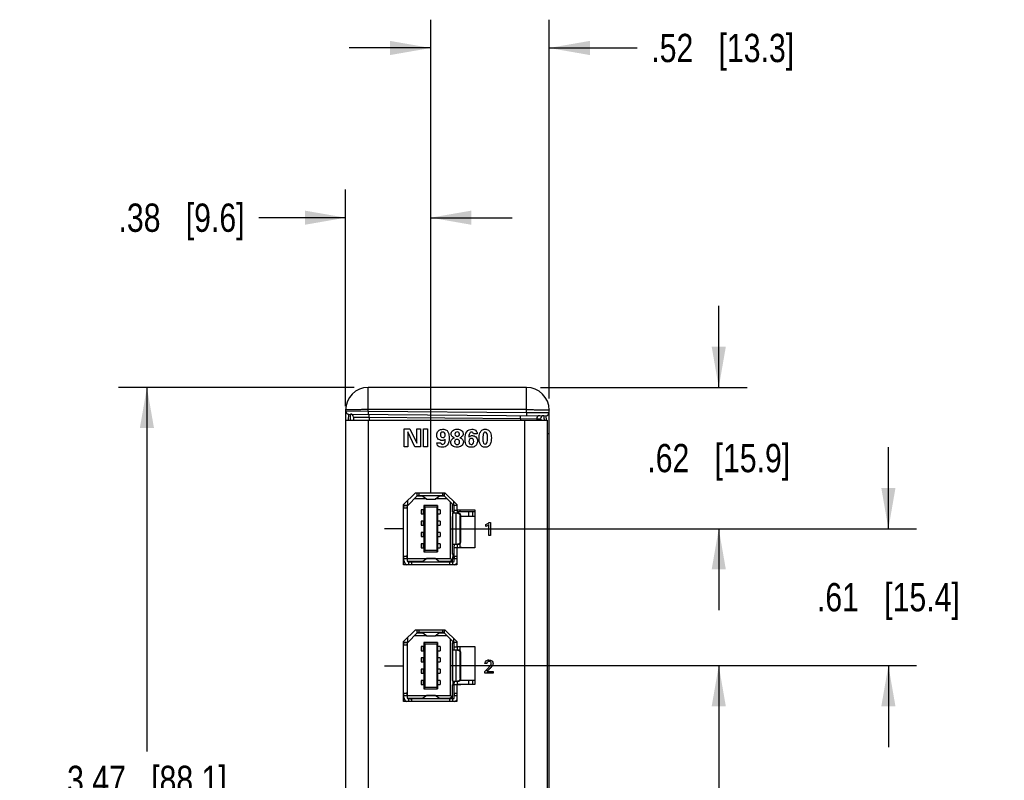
# Model space of a CAD drawing. Header units: inches. Extents: x 0 to 22, y 0 to 17.
# Tile 69 of 75: x 11.8 to 16.2, y 7.3 to 10.7. Entities that reach past the tile are written whole.
import ezdxf

# ---------------------------------------------------------------- set-up
doc = ezdxf.new("R2010")
doc.units = ezdxf.units.IN
doc.header["$LTSCALE"] = 1.21
doc.header["$MEASUREMENT"] = 0
doc.layers.get('0').update_dxf_attribs({"linetype": 'CONTINUOUS'})
doc.layers.add('02___PRT_ALL_AXES', color=7, linetype='CONTINUOUS')
doc.layers.add('DIMENSIONS', color=7, linetype='CONTINUOUS')
doc.styles.get("Standard").update_dxf_attribs({"font": 'txt', "width": 0.8})
doc.dimstyles.new('DIMSTYLE_1', dxfattribs={"dimtxt": 0.125, "dimasz": 0.18, "dimexe": 0.125, "dimexo": 0.0625, "dimgap": 0.0625, "dimtad": 0, "dimtih": 1, "dimtoh": 1, "dimzin": 4, "dimdsep": 46, "dimtxsty": 'STANDARD', "dimblk": '_FILLED', "dimblk1": '_FILLED', "dimblk2": '_FILLED', "dimcen": 0.09, "dimadec": 0, "dimazin": 0, "dimtp": 0.001, "dimtm": 0.001, "dimtfac": 1, "dimtofl": 0, "dimtmove": 0, "dimatfit": 3, "dimldrblk": '_FILLED', "dimfxl": 1, "dimtolj": 1, "dimtzin": 4, "dimarcsym": 0})

# ---------------------------------------------------------------- blocks, each defined once
blk = doc.blocks.new('_FILLED')
at = {"color": 0, "linetype": 'BYBLOCK'}
blk.add_solid([(0, 0), (-1, 0.174), (-1, -0.174)], dxfattribs=at)
blk = doc.blocks.new('*D7')
at = {"layer": 'DIMENSIONS', "color": 2, "linetype": 'CONTINUOUS'}
for p, q in [((13.3173, 9.0414), (12.2765, 9.0414)), ((12.4015, 9.0414), (12.4015, 7.4319)), ((12.4015, 5.5724), (12.4015, 7.1819)), ((13.3173, 5.5724), (12.2765, 5.5724))]:
    blk.add_line(p, q, dxfattribs=at)
at = {"layer": 'DIMENSIONS', "color": 2, "linetype": 'CONTINUOUS', "xscale": 0.18, "yscale": 0.18, "zscale": 0.18}
for p, rotation in [((12.4015, 9.0414), 90), ((12.4015, 5.5724), 270)]:
    blk.add_blockref('_FILLED', p, dxfattribs=dict(at, rotation=rotation))
at = {"layer": 'DIMENSIONS', "color": 2, "linetype": 'CONTINUOUS', "insert": (12.4015, 7.3694), "char_height": 0.125, "width": 1.125, "attachment_point": 2, "line_spacing_factor": 0.9}
blk.add_mtext('3.47{\\Ftxt.shx;\\W1.000000;\\H0.125000; }[88.1]', dxfattribs=at)
blk = doc.blocks.new('*D8')
at = {"layer": 'DIMENSIONS', "color": 2, "linetype": 'CONTINUOUS'}
for p, q in [((13.7451, 7.8119), (15.0548, 7.8119)), ((14.9298, 7.8119), (14.9298, 7.0371)), ((14.9298, 6.0124), (14.9298, 6.7871)), ((13.8495, 6.0124), (15.0548, 6.0124))]:
    blk.add_line(p, q, dxfattribs=at)
at = {"layer": 'DIMENSIONS', "color": 2, "linetype": 'CONTINUOUS', "xscale": 0.18, "yscale": 0.18, "zscale": 0.18}
for p, rotation in [((14.9298, 7.8119), 90), ((14.9298, 6.0124), 270)]:
    blk.add_blockref('_FILLED', p, dxfattribs=dict(at, rotation=rotation))
at = {"layer": 'DIMENSIONS', "color": 2, "linetype": 'CONTINUOUS', "insert": (14.9298, 6.9746), "char_height": 0.125, "width": 1.125, "attachment_point": 2, "line_spacing_factor": 0.9}
blk.add_mtext('1.80{\\Ftxt.shx;\\W1.000000;\\H0.125000; }[45.7]', dxfattribs=at)
blk = doc.blocks.new('*D9')
at = {"layer": 'DIMENSIONS', "color": 2, "linetype": 'CONTINUOUS'}
for p, q in [((15.6798, 8.4169), (15.6798, 8.7769)), ((13.7451, 8.4169), (15.8048, 8.4169)), ((13.7451, 7.8119), (15.8048, 7.8119)), ((15.6798, 7.8119), (15.6798, 7.4519))]:
    blk.add_line(p, q, dxfattribs=at)
at = {"layer": 'DIMENSIONS', "color": 2, "linetype": 'CONTINUOUS', "xscale": 0.18, "yscale": 0.18, "zscale": 0.18}
for p, rotation in [((15.6798, 8.4169), 270), ((15.6798, 7.8119), 90)]:
    blk.add_blockref('_FILLED', p, dxfattribs=dict(at, rotation=rotation))
at = {"layer": 'DIMENSIONS', "color": 2, "linetype": 'CONTINUOUS', "insert": (15.6798, 8.1769), "char_height": 0.125, "width": 1.025, "attachment_point": 2, "line_spacing_factor": 0.9}
blk.add_mtext('.61{\\Ftxt.shx;\\W1.000000;\\H0.125000; }[15.4]', dxfattribs=at)
blk = doc.blocks.new('*D10')
at = {"layer": 'DIMENSIONS', "color": 2, "linetype": 'CONTINUOUS'}
for p, q in [((14.9298, 9.0414), (14.9298, 9.4014)), ((14.1423, 9.0414), (15.0548, 9.0414)), ((13.7451, 8.4169), (15.0548, 8.4169)), ((14.9298, 8.4169), (14.9298, 8.0569))]:
    blk.add_line(p, q, dxfattribs=at)
at = {"layer": 'DIMENSIONS', "color": 2, "linetype": 'CONTINUOUS', "xscale": 0.18, "yscale": 0.18, "zscale": 0.18}
for p, rotation in [((14.9298, 9.0414), 270), ((14.9298, 8.4169), 90)]:
    blk.add_blockref('_FILLED', p, dxfattribs=dict(at, rotation=rotation))
at = {"layer": 'DIMENSIONS', "color": 2, "linetype": 'CONTINUOUS', "insert": (14.9298, 8.7916), "char_height": 0.125, "width": 1.025, "attachment_point": 2, "line_spacing_factor": 0.9}
blk.add_mtext('.62{\\Ftxt.shx;\\W1.000000;\\H0.125000; }[15.9]', dxfattribs=at)
blk = doc.blocks.new('*D11')
at = {"layer": 'DIMENSIONS', "color": 2, "linetype": 'CONTINUOUS'}
for p, q in [((13.2798, 8.9589), (13.2798, 9.9164)), ((13.6563, 8.574), (13.6563, 9.9164)), ((13.2798, 9.7914), (12.8958, 9.7914)), ((13.6563, 9.7914), (14.0163, 9.7914))]:
    blk.add_line(p, q, dxfattribs=at)
at = {"layer": 'DIMENSIONS', "color": 2, "linetype": 'CONTINUOUS', "xscale": 0.18, "yscale": 0.18, "zscale": 0.18}
blk.add_blockref('_FILLED', (13.2798, 9.7914), dxfattribs=at)
at = {"layer": 'DIMENSIONS', "color": 2, "linetype": 'CONTINUOUS', "xscale": 0.18, "yscale": 0.18, "zscale": 0.18, "rotation": 180}
blk.add_blockref('_FILLED', (13.6563, 9.7914), dxfattribs=at)
at = {"layer": 'DIMENSIONS', "color": 2, "linetype": 'CONTINUOUS', "insert": (12.8333, 9.8539), "char_height": 0.125, "width": 0.925, "attachment_point": 3, "line_spacing_factor": 0.9}
blk.add_mtext('.38{\\Ftxt.shx;\\W1.000000;\\H0.125000; }[9.6]', dxfattribs=at)
blk = doc.blocks.new('*D12')
at = {"layer": 'DIMENSIONS', "color": 2, "linetype": 'CONTINUOUS'}
for p, q in [((13.6563, 8.574), (13.6563, 10.6664)), ((14.1798, 8.9925), (14.1798, 10.6664)), ((13.6563, 10.5414), (13.2963, 10.5414)), ((14.1798, 10.5414), (14.5689, 10.5414))]:
    blk.add_line(p, q, dxfattribs=at)
at = {"layer": 'DIMENSIONS', "color": 2, "linetype": 'CONTINUOUS', "xscale": 0.18, "yscale": 0.18, "zscale": 0.18}
blk.add_blockref('_FILLED', (13.6563, 10.5414), dxfattribs=at)
at = {"layer": 'DIMENSIONS', "color": 2, "linetype": 'CONTINUOUS', "xscale": 0.18, "yscale": 0.18, "zscale": 0.18, "rotation": 180}
blk.add_blockref('_FILLED', (14.1798, 10.5414), dxfattribs=at)
at = {"layer": 'DIMENSIONS', "color": 2, "linetype": 'CONTINUOUS', "insert": (14.6314, 10.6039), "char_height": 0.125, "width": 1.025, "attachment_point": 1, "line_spacing_factor": 0.9}
blk.add_mtext('.52{\\Ftxt.shx;\\W1.000000;\\H0.125000; }[13.3]', dxfattribs=at)

msp = doc.modelspace()

# ---------------------------------------------------------------- linework, layer by layer
at = {"color": 7, "linetype": 'CONTINUOUS'}
for p, q in [((13.3798, 8.9371), (13.3798, 9.0414)), ((14.0798, 9.0414), (13.3798, 9.0414)), ((14.0798, 8.931), (14.0798, 9.0414)), ((13.2798, 8.9414), (13.2798, 8.8964)), ((13.2798, 8.9376), (13.3798, 8.9371)), ((13.3798, 8.9371), (13.3797, 8.923)), ((14.0798, 8.9431), (13.3798, 8.9431)), ((13.3798, 8.9371), (14.0798, 8.931)), ((14.0798, 8.931), (14.0797, 8.9169)), ((14.0798, 8.931), (14.1798, 8.93)), ((14.1798, 5.6724), (14.1798, 8.9414)), ((13.2933, 8.8964), (13.2935, 8.9238)), ((13.2935, 8.9238), (14.1659, 8.9162)), ((13.3013, 8.8964), (13.3012, 8.9237)), ((13.3148, 8.91), (13.3148, 8.8964)), ((13.3148, 8.91), (13.3836, 8.9092)), ((13.3836, 8.9092), (13.3835, 8.923)), ((13.3836, 8.9092), (13.3836, 8.8964)), ((13.3836, 8.9092), (14.0538, 8.9034)), ((14.0538, 8.9034), (14.0537, 8.9172)), ((14.0538, 8.9034), (14.0538, 8.8964)), ((14.0538, 8.9034), (14.125, 8.9026)), ((14.125, 8.9026), (14.125, 8.8964)), ((14.125, 8.9026), (14.142, 8.9025)), ((14.1659, 8.9162), (14.1661, 8.8964)), ((14.1798, 8.8362), (14.1713, 8.8362)), ((13.5539, 8.5409), (13.5539, 8.5212)), ((13.5952, 8.5606), (13.5559, 8.5212)), ((13.6361, 8.5489), (13.5836, 8.5489)), ((13.5952, 8.5757), (13.5952, 8.5606)), ((13.7173, 8.5627), (13.5952, 8.5627)), ((13.6196, 8.5607), (13.5952, 8.5607)), ((13.6031, 8.5757), (13.6031, 8.5665)), ((13.6371, 8.5482), (13.6169, 8.5627)), ((13.6373, 8.5482), (13.6371, 8.5482)), ((13.6371, 8.5482), (13.6754, 8.5482)), ((13.6373, 8.5482), (13.6752, 8.5482)), ((13.6752, 8.5482), (13.6754, 8.5482)), ((13.6754, 8.5482), (13.6956, 8.5627)), ((13.7289, 8.5489), (13.6764, 8.5489)), ((13.7173, 8.5607), (13.6929, 8.5607)), ((13.6988, 8.5607), (13.6988, 8.5627)), ((13.7094, 8.5665), (13.7094, 8.5757)), ((13.7173, 8.5606), (13.7173, 8.5757)), ((13.7567, 8.5212), (13.7173, 8.5606)), ((13.7429, 8.535), (13.7429, 8.2848)), ((13.7586, 8.5212), (13.7586, 8.536)), ((13.5481, 8.5074), (13.5365, 8.5074)), ((13.5381, 8.5074), (13.5381, 8.5251)), ((13.5381, 8.5212), (13.5559, 8.5212)), ((13.5381, 8.5192), (13.5519, 8.5192)), ((13.5519, 8.5212), (13.5519, 8.2749)), ((13.6145, 8.5007), (13.6145, 8.483)), ((13.6281, 8.5007), (13.6145, 8.5007)), ((13.6244, 8.483), (13.6244, 8.5007)), ((13.6259, 8.5194), (13.6259, 8.5007)), ((13.6259, 8.5194), (13.6299, 8.5115)), ((13.6866, 8.5194), (13.6259, 8.5194)), ((13.6281, 8.5007), (13.6281, 8.483)), ((13.6299, 8.5115), (13.6299, 8.3222)), ((13.6826, 8.5115), (13.6299, 8.5115)), ((13.6866, 8.5194), (13.6826, 8.5115)), ((13.6826, 8.5115), (13.6826, 8.3222)), ((13.6844, 8.483), (13.6844, 8.5007)), ((13.698, 8.5007), (13.6844, 8.5007)), ((13.6866, 8.5194), (13.6866, 8.5007)), ((13.6881, 8.483), (13.6881, 8.5007)), ((13.698, 8.5007), (13.698, 8.483)), ((13.7606, 8.4909), (13.7517, 8.4909)), ((13.7547, 8.4909), (13.7547, 8.4857)), ((13.7567, 8.5212), (13.7711, 8.5212)), ((13.7606, 8.4857), (13.7606, 8.5212)), ((13.7606, 8.4995), (13.7744, 8.4995)), ((13.7742, 8.4857), (13.7744, 8.4926)), ((13.7744, 8.4926), (13.7744, 8.5008)), ((13.8519, 8.4909), (13.7744, 8.4909)), ((13.7847, 8.5008), (13.7847, 8.4909)), ((13.6145, 8.483), (13.6281, 8.483)), ((13.6145, 8.4507), (13.6145, 8.433)), ((13.6281, 8.4507), (13.6145, 8.4507)), ((13.6244, 8.433), (13.6244, 8.4507)), ((13.6259, 8.483), (13.6259, 8.4507)), ((13.6281, 8.4507), (13.6281, 8.433)), ((13.6844, 8.483), (13.698, 8.483)), ((13.6844, 8.433), (13.6844, 8.4507)), ((13.698, 8.4507), (13.6844, 8.4507)), ((13.6866, 8.483), (13.6866, 8.4507)), ((13.6881, 8.433), (13.6881, 8.4507)), ((13.698, 8.4507), (13.698, 8.433)), ((13.7517, 8.4709), (13.7527, 8.4709)), ((13.7527, 8.4857), (13.7527, 8.348)), ((13.7779, 8.4857), (13.7527, 8.4857)), ((13.7677, 8.4857), (13.7677, 8.348)), ((13.786, 8.3598), (13.786, 8.4739)), ((13.7893, 8.4739), (13.786, 8.4739)), ((13.7893, 8.3598), (13.7893, 8.4739)), ((13.8519, 8.4709), (13.7893, 8.4709)), ((13.6145, 8.433), (13.6281, 8.433)), ((13.6259, 8.433), (13.6259, 8.4007)), ((13.6844, 8.433), (13.698, 8.433)), ((13.6866, 8.433), (13.6866, 8.4007)), ((13.6145, 8.4007), (13.6145, 8.383)), ((13.6281, 8.4007), (13.6145, 8.4007)), ((13.6145, 8.383), (13.6281, 8.383)), ((13.6244, 8.383), (13.6244, 8.4007)), ((13.6259, 8.383), (13.6259, 8.3507)), ((13.6281, 8.4007), (13.6281, 8.383)), ((13.6844, 8.383), (13.6844, 8.4007)), ((13.698, 8.4007), (13.6844, 8.4007)), ((13.6844, 8.383), (13.698, 8.383)), ((13.6866, 8.383), (13.6866, 8.3507)), ((13.6881, 8.383), (13.6881, 8.4007)), ((13.698, 8.4007), (13.698, 8.383)), ((13.786, 8.3598), (13.7893, 8.3598)), ((13.6145, 8.3507), (13.6145, 8.333)), ((13.6281, 8.3507), (13.6145, 8.3507)), ((13.6145, 8.333), (13.6281, 8.333)), ((13.6244, 8.333), (13.6244, 8.3507)), ((13.6259, 8.333), (13.6259, 8.3143)), ((13.6299, 8.3222), (13.6259, 8.3143)), ((13.6281, 8.3507), (13.6281, 8.333)), ((13.6299, 8.3222), (13.6826, 8.3222)), ((13.6866, 8.3143), (13.6826, 8.3222)), ((13.6844, 8.333), (13.6844, 8.3507)), ((13.698, 8.3507), (13.6844, 8.3507)), ((13.6844, 8.333), (13.698, 8.333)), ((13.6866, 8.333), (13.6866, 8.3143)), ((13.6881, 8.333), (13.6881, 8.3507)), ((13.698, 8.3507), (13.698, 8.333)), ((13.7527, 8.348), (13.7779, 8.348)), ((13.7604, 8.348), (13.7606, 8.3411)), ((13.7606, 8.2749), (13.7606, 8.3411)), ((13.7606, 8.3342), (13.7893, 8.3342)), ((13.7744, 8.3411), (13.7742, 8.348)), ((13.7744, 8.3342), (13.7744, 8.3411)), ((13.7847, 8.3503), (13.7847, 8.3342)), ((13.788, 8.3342), (13.788, 8.333)), ((13.5365, 8.2952), (13.5481, 8.2952)), ((13.5365, 8.2848), (13.5381, 8.2848)), ((13.5365, 8.273), (13.5383, 8.273)), ((13.5384, 8.2718), (13.5365, 8.2719)), ((13.5381, 8.2749), (13.5381, 8.2952)), ((13.5519, 8.2834), (13.5381, 8.2834)), ((13.5519, 8.2848), (13.6361, 8.2848)), ((13.5525, 8.273), (13.6196, 8.273)), ((13.5854, 8.2715), (13.5536, 8.2717)), ((13.5854, 8.273), (13.5854, 8.271)), ((13.6169, 8.271), (13.6371, 8.2855)), ((13.6259, 8.3143), (13.6866, 8.3143)), ((13.6371, 8.2855), (13.6373, 8.2856)), ((13.6754, 8.2855), (13.6371, 8.2855)), ((13.6373, 8.2856), (13.6752, 8.2856)), ((13.6754, 8.2855), (13.6752, 8.2856)), ((13.6956, 8.271), (13.6754, 8.2855)), ((13.6764, 8.2848), (13.7429, 8.2848)), ((13.6929, 8.273), (13.735, 8.273)), ((13.6988, 8.271), (13.6988, 8.273)), ((13.7489, 8.2787), (13.7429, 8.2848)), ((13.7606, 8.3049), (13.7517, 8.3049)), ((13.7517, 8.2849), (13.7606, 8.2849)), ((13.7547, 8.3049), (13.7547, 8.2926)), ((13.7711, 8.2834), (13.7606, 8.2834)), ((13.7644, 8.2952), (13.7711, 8.2952)), ((13.5365, 8.271), (13.5386, 8.271)), ((13.5559, 8.271), (13.7567, 8.271)), ((13.5598, 8.258), (13.5598, 8.271)), ((13.5716, 8.2672), (13.5716, 8.258)), ((13.7409, 8.258), (13.7409, 8.2672)), ((13.7527, 8.271), (13.7527, 8.258)), ((13.5952, 7.9707), (13.5952, 7.9556)), ((13.6031, 7.9707), (13.6031, 7.9615)), ((13.7094, 7.9615), (13.7094, 7.9707)), ((13.7173, 7.9556), (13.7173, 7.9707)), ((13.5539, 7.9359), (13.5539, 7.9162)), ((13.5952, 7.9556), (13.5559, 7.9162)), ((13.6361, 7.9439), (13.5836, 7.9439)), ((13.7173, 7.9577), (13.5952, 7.9577)), ((13.6196, 7.9557), (13.5952, 7.9557)), ((13.6371, 7.9432), (13.6169, 7.9577)), ((13.6373, 7.9432), (13.6371, 7.9432)), ((13.6371, 7.9432), (13.6754, 7.9432)), ((13.6373, 7.9432), (13.6752, 7.9432)), ((13.6752, 7.9432), (13.6754, 7.9432)), ((13.6754, 7.9432), (13.6956, 7.9577)), ((13.7289, 7.9439), (13.6764, 7.9439)), ((13.7173, 7.9557), (13.6929, 7.9557)), ((13.6988, 7.9557), (13.6988, 7.9577)), ((13.7567, 7.9162), (13.7173, 7.9556)), ((13.7429, 7.93), (13.7429, 7.6798)), ((13.7586, 7.9162), (13.7586, 7.931)), ((13.5481, 7.9024), (13.5365, 7.9024)), ((13.5381, 7.9024), (13.5381, 7.9201)), ((13.5381, 7.9162), (13.5559, 7.9162)), ((13.5381, 7.9142), (13.5519, 7.9142)), ((13.5519, 7.9162), (13.5519, 7.6699)), ((13.6145, 7.8957), (13.6145, 7.878)), ((13.6281, 7.8957), (13.6145, 7.8957)), ((13.6244, 7.878), (13.6244, 7.8957)), ((13.6259, 7.9144), (13.6259, 7.8957)), ((13.6259, 7.9144), (13.6299, 7.9065)), ((13.6866, 7.9144), (13.6259, 7.9144)), ((13.6281, 7.8957), (13.6281, 7.878)), ((13.6299, 7.9065), (13.6299, 7.7172)), ((13.6826, 7.9065), (13.6299, 7.9065)), ((13.6866, 7.9144), (13.6826, 7.9065)), ((13.6826, 7.9065), (13.6826, 7.7172)), ((13.6844, 7.878), (13.6844, 7.8957)), ((13.698, 7.8957), (13.6844, 7.8957)), ((13.6866, 7.9144), (13.6866, 7.8957)), ((13.6881, 7.878), (13.6881, 7.8957)), ((13.698, 7.8957), (13.698, 7.878)), ((13.7517, 7.9129), (13.7606, 7.9129)), ((13.7527, 7.8807), (13.7527, 7.743)), ((13.7779, 7.8807), (13.7527, 7.8807)), ((13.7547, 7.9182), (13.7547, 7.9129)), ((13.7567, 7.9162), (13.7711, 7.9162)), ((13.7606, 7.8807), (13.7606, 7.9162)), ((13.7606, 7.8945), (13.7744, 7.8945)), ((13.7677, 7.8807), (13.7677, 7.743)), ((13.7742, 7.8807), (13.7744, 7.8876)), ((13.7744, 7.8876), (13.7744, 7.8958)), ((13.7847, 7.8958), (13.7847, 7.8784)), ((13.6145, 7.878), (13.6281, 7.878)), ((13.6145, 7.8457), (13.6145, 7.828)), ((13.6281, 7.8457), (13.6145, 7.8457)), ((13.6244, 7.828), (13.6244, 7.8457)), ((13.6259, 7.878), (13.6259, 7.8457)), ((13.6281, 7.8457), (13.6281, 7.828)), ((13.6844, 7.878), (13.698, 7.878)), ((13.6844, 7.828), (13.6844, 7.8457)), ((13.698, 7.8457), (13.6844, 7.8457)), ((13.6866, 7.878), (13.6866, 7.8457)), ((13.6881, 7.828), (13.6881, 7.8457)), ((13.698, 7.8457), (13.698, 7.828)), ((13.786, 7.7548), (13.786, 7.8689)), ((13.7893, 7.8689), (13.786, 7.8689)), ((13.7893, 7.7548), (13.7893, 7.8689)), ((13.6145, 7.828), (13.6281, 7.828)), ((13.6145, 7.7957), (13.6145, 7.778)), ((13.6281, 7.7957), (13.6145, 7.7957)), ((13.6244, 7.778), (13.6244, 7.7957)), ((13.6259, 7.828), (13.6259, 7.7957)), ((13.6281, 7.7957), (13.6281, 7.778)), ((13.6844, 7.828), (13.698, 7.828)), ((13.6844, 7.778), (13.6844, 7.7957)), ((13.698, 7.7957), (13.6844, 7.7957)), ((13.6866, 7.828), (13.6866, 7.7957)), ((13.6881, 7.778), (13.6881, 7.7957)), ((13.698, 7.7957), (13.698, 7.778)), ((13.6145, 7.778), (13.6281, 7.778)), ((13.6259, 7.778), (13.6259, 7.7457)), ((13.6844, 7.778), (13.698, 7.778)), ((13.6866, 7.778), (13.6866, 7.7457)), ((13.786, 7.7548), (13.7893, 7.7548)), ((13.6145, 7.7457), (13.6145, 7.728)), ((13.6281, 7.7457), (13.6145, 7.7457)), ((13.6145, 7.728), (13.6281, 7.728)), ((13.6244, 7.728), (13.6244, 7.7457)), ((13.6259, 7.728), (13.6259, 7.7093)), ((13.6299, 7.7172), (13.6259, 7.7093)), ((13.6259, 7.7093), (13.6866, 7.7093)), ((13.6281, 7.7457), (13.6281, 7.728)), ((13.6299, 7.7172), (13.6826, 7.7172)), ((13.6866, 7.7093), (13.6826, 7.7172)), ((13.6844, 7.728), (13.6844, 7.7457)), ((13.698, 7.7457), (13.6844, 7.7457)), ((13.6844, 7.728), (13.698, 7.728)), ((13.6866, 7.728), (13.6866, 7.7093)), ((13.6881, 7.728), (13.6881, 7.7457)), ((13.698, 7.7457), (13.698, 7.728)), ((13.7527, 7.7469), (13.7517, 7.7469)), ((13.7517, 7.7269), (13.7606, 7.7269)), ((13.7527, 7.743), (13.7779, 7.743)), ((13.7547, 7.743), (13.7547, 7.7269)), ((13.7604, 7.743), (13.7606, 7.7361)), ((13.7606, 7.6699), (13.7606, 7.7361)), ((13.7606, 7.7292), (13.7893, 7.7292)), ((13.7744, 7.7361), (13.7742, 7.743)), ((13.7744, 7.7292), (13.7744, 7.7361)), ((13.8519, 7.7469), (13.7864, 7.7469)), ((13.788, 7.7292), (13.788, 7.728)), ((13.5365, 7.6902), (13.5481, 7.6902)), ((13.5365, 7.6798), (13.5381, 7.6798)), ((13.5365, 7.668), (13.5383, 7.668)), ((13.5384, 7.6668), (13.5365, 7.6669)), ((13.5365, 7.666), (13.5386, 7.666)), ((13.5381, 7.6699), (13.5381, 7.6902)), ((13.5519, 7.6784), (13.5381, 7.6784)), ((13.5519, 7.6798), (13.6361, 7.6798)), ((13.5525, 7.668), (13.6196, 7.668)), ((13.5854, 7.6665), (13.5536, 7.6667)), ((13.5559, 7.666), (13.7567, 7.666)), ((13.5598, 7.653), (13.5598, 7.666)), ((13.5716, 7.6622), (13.5716, 7.653)), ((13.5854, 7.668), (13.5854, 7.666)), ((13.6169, 7.666), (13.6371, 7.6805)), ((13.6371, 7.6805), (13.6373, 7.6806)), ((13.6754, 7.6805), (13.6371, 7.6805)), ((13.6373, 7.6806), (13.6752, 7.6806)), ((13.6754, 7.6805), (13.6752, 7.6806)), ((13.6956, 7.666), (13.6754, 7.6805)), ((13.6764, 7.6798), (13.7429, 7.6798)), ((13.6929, 7.668), (13.735, 7.668)), ((13.6988, 7.666), (13.6988, 7.668)), ((13.7409, 7.653), (13.7409, 7.6622)), ((13.7489, 7.6737), (13.7429, 7.6798)), ((13.7527, 7.666), (13.7527, 7.653)), ((13.7711, 7.6784), (13.7606, 7.6784)), ((13.7644, 7.6902), (13.7711, 7.6902))]:
    msp.add_line(p, q, dxfattribs=at)
at = {"color": 3, "linetype": 'CONTINUOUS'}
for p, q in [((13.2798, 8.8964), (13.2798, 5.7174)), ((13.2798, 8.8964), (14.1712, 8.8964)), ((13.3798, 8.8964), (13.3798, 5.7174)), ((14.0713, 8.8964), (14.0713, 5.7174)), ((14.1713, 8.8964), (14.1713, 5.7174)), ((13.5365, 8.5235), (13.5887, 8.5757)), ((13.5887, 8.5757), (13.7189, 8.5757)), ((13.7189, 8.5757), (13.7711, 8.5235)), ((13.5365, 8.258), (13.5365, 8.5235)), ((13.7711, 8.5235), (13.7711, 8.5008)), ((13.7711, 8.5008), (13.8519, 8.5008)), ((13.8519, 8.5008), (13.8519, 8.333)), ((13.7711, 8.333), (13.7711, 8.258)), ((13.8519, 8.333), (13.7711, 8.333)), ((13.7711, 8.258), (13.5365, 8.258)), ((13.5365, 7.9185), (13.5887, 7.9707)), ((13.5887, 7.9707), (13.7189, 7.9707)), ((13.7189, 7.9707), (13.7711, 7.9185)), ((13.5365, 7.653), (13.5365, 7.9185)), ((13.7711, 7.9185), (13.7711, 7.8958)), ((13.7711, 7.8958), (13.8519, 7.8958)), ((13.8519, 7.8958), (13.8519, 7.728)), ((13.7711, 7.728), (13.7711, 7.653)), ((13.8519, 7.728), (13.7711, 7.728)), ((13.7711, 7.653), (13.5365, 7.653))]:
    msp.add_line(p, q, dxfattribs=at)
at = {"color": 40, "linetype": 'CONTINUOUS'}
for p, q in [((13.5392, 8.7781), (13.5392, 8.8584)), ((13.5392, 8.8584), (13.5642, 8.8584)), ((13.5555, 8.8448), (13.5555, 8.7781)), ((13.5867, 8.7781), (13.5555, 8.8448)), ((13.5642, 8.8584), (13.5944, 8.7952)), ((13.5944, 8.7952), (13.5944, 8.8584)), ((13.5944, 8.8584), (13.6105, 8.8584)), ((13.6105, 8.8584), (13.6105, 8.7781)), ((13.6246, 8.7781), (13.6246, 8.8586)), ((13.6246, 8.8586), (13.6419, 8.8586)), ((13.6419, 8.8586), (13.6419, 8.7781)), ((13.6835, 8.797), (13.7003, 8.797)), ((13.8616, 8.8364), (13.8451, 8.8364)), ((13.5555, 8.7781), (13.5392, 8.7781)), ((13.6105, 8.7781), (13.5867, 8.7781)), ((13.6419, 8.7781), (13.6246, 8.7781)), ((13.5367, 8.4158), (13.4525, 8.4158)), ((13.8999, 8.4266), (13.8999, 8.4349)), ((13.9134, 8.3864), (13.9134, 8.4349)), ((13.9139, 8.444), (13.9213, 8.444)), ((13.9213, 8.444), (13.9213, 8.3864)), ((13.9213, 8.3864), (13.9134, 8.3864)), ((13.5367, 7.8091), (13.4525, 7.8091)), ((13.8952, 7.7863), (13.9103, 7.8011)), ((13.9048, 7.8206), (13.896, 7.8206)), ((13.9145, 7.7949), (13.9044, 7.7853)), ((13.8952, 7.7787), (13.8952, 7.7863)), ((13.9318, 7.7787), (13.8952, 7.7787)), ((13.9044, 7.7853), (13.9318, 7.7853)), ((13.9318, 7.7853), (13.9318, 7.7787))]:
    msp.add_line(p, q, dxfattribs=at)
at = {"color": 7, "linetype": 'CONTINUOUS'}
for centre, radius, start, end in [((13.3798, 8.9414), 0.1, 90, 180), ((14.0798, 8.9414), 0.1, 0, 90), ((13.2936, 8.9376), 0.0138, 180, 269.5), ((14.166, 8.93), 0.0138, 269.5, 0), ((13.301, 8.91), 0.0138, 0, 89.5), ((14.1387, 8.9026), 0.0138, 89.5189, 180.0182), ((14.1558, 8.9025), 0.0138, 89.5189, 180.0182), ((13.7893, 8.3224), 0.0118, 63.9506, 90), ((13.5559, 8.2749), 0.0177, 180, 253.0555), ((13.5559, 8.2749), 0.00394, 180, 270), ((13.735, 8.2926), 0.0197, 270, 327.9873), ((13.735, 8.2926), 0.0197, 336.7482, 360), ((13.7567, 8.2749), 0.00394, 270, 360), ((13.7567, 8.2749), 0.0177, 286.9445, 319.9762), ((13.7893, 7.7174), 0.0118, 63.9506, 90), ((13.5559, 7.6699), 0.0177, 180, 253.0555), ((13.5559, 7.6699), 0.00394, 180, 270), ((13.735, 7.6876), 0.0197, 270, 327.8207), ((13.7567, 7.6699), 0.00394, 270, 360), ((13.7567, 7.6699), 0.0177, 286.9445, 319.9762)]:
    msp.add_arc(centre, radius, start, end, dxfattribs=at)
for points, knots in [([(13.3798, 8.9431), (13.3733, 8.9431), (13.3606, 8.9431), (13.342, 8.943), (13.325, 8.9428), (13.312, 8.9427), (13.3028, 8.9425), (13.2969, 8.9423), (13.2919, 8.9422), (13.2877, 8.9421), (13.2844, 8.9419), (13.2822, 8.9418), (13.281, 8.9416), (13.2804, 8.9416), (13.28, 8.9415), (13.2798, 8.9414), (13.2798, 8.9414)], [0, 0, 0, 0, 0.194941, 0.382438, 0.555198, 0.706652, 0.772527, 0.830957, 0.8814, 0.923357, 0.956433, 0.980323, 0.988747, 0.99481, 0.998521, 1, 1, 1, 1]), ([(14.0798, 8.9431), (14.0863, 8.9431), (14.0991, 8.9431), (14.1176, 8.943), (14.1347, 8.9428), (14.1477, 8.9427), (14.1569, 8.9425), (14.1627, 8.9423), (14.1677, 8.9422), (14.1719, 8.9421), (14.1752, 8.9419), (14.1774, 8.9418), (14.1786, 8.9416), (14.1793, 8.9416), (14.1796, 8.9415), (14.1798, 8.9414), (14.1798, 8.9414)], [0, 0, 0, 0, 0.194941, 0.382438, 0.555198, 0.706652, 0.772527, 0.830957, 0.8814, 0.923357, 0.956433, 0.980323, 0.988747, 0.99481, 0.998521, 1, 1, 1, 1]), ([(14.142, 8.9025), (14.1422, 8.9025), (14.1424, 8.9018), (14.1426, 8.9008), (14.1428, 8.8988), (14.1429, 8.8973), (14.143, 8.8964)], [0, 0, 0, 0, 0.074139, 0.264091, 0.573574, 1, 1, 1, 1]), ([(14.1559, 8.9163), (14.1561, 8.9163), (14.1562, 8.9156), (14.1563, 8.9148), (14.1565, 8.9131), (14.1567, 8.9109), (14.1568, 8.9081), (14.1571, 8.9032), (14.1572, 8.8992), (14.1573, 8.8964)], [0, 0, 0, 0, 0.018755, 0.068189, 0.149164, 0.261245, 0.403609, 0.575132, 1, 1, 1, 1]), ([(13.5952, 8.5628), (13.5963, 8.5628), (13.5979, 8.5629), (13.5999, 8.5633), (13.6013, 8.5637), (13.6025, 8.5645), (13.603, 8.5656), (13.6031, 8.5662), (13.6031, 8.5665)], [0, 0, 0, 0, 0.343561, 0.489635, 0.615528, 0.814266, 0.904356, 1, 1, 1, 1]), ([(13.7173, 8.5628), (13.7162, 8.5628), (13.7146, 8.5629), (13.7126, 8.5633), (13.7112, 8.5637), (13.71, 8.5645), (13.7095, 8.5656), (13.7094, 8.5662), (13.7094, 8.5665)], [0, 0, 0, 0, 0.343568, 0.489643, 0.615536, 0.814269, 0.904356, 1, 1, 1, 1]), ([(13.5519, 8.5192), (13.5519, 8.5177), (13.5519, 8.5154), (13.5517, 8.5125), (13.5514, 8.5107), (13.551, 8.5093), (13.5503, 8.5082), (13.5493, 8.5075), (13.5485, 8.5074), (13.5481, 8.5074)], [0, 0, 0, 0, 0.343175, 0.497099, 0.63141, 0.742998, 0.834198, 0.915223, 1, 1, 1, 1]), ([(13.7746, 8.4857), (13.7761, 8.4857), (13.7791, 8.4851), (13.7829, 8.4825), (13.7855, 8.4786), (13.786, 8.4755), (13.786, 8.4739)], [0, 0, 0, 0, 0.246647, 0.495221, 0.746593, 1, 1, 1, 1]), ([(13.7893, 8.4739), (13.7893, 8.4755), (13.7887, 8.4786), (13.7862, 8.4825), (13.7824, 8.4851), (13.7794, 8.4857), (13.7779, 8.4857)], [0, 0, 0, 0, 0.253407, 0.504779, 0.753353, 1, 1, 1, 1]), ([(13.786, 8.3598), (13.786, 8.3582), (13.7855, 8.3551), (13.7829, 8.3512), (13.7791, 8.3486), (13.7761, 8.348), (13.7746, 8.348)], [0, 0, 0, 0, 0.253407, 0.504779, 0.753353, 1, 1, 1, 1]), ([(13.7779, 8.348), (13.7794, 8.348), (13.7824, 8.3486), (13.7862, 8.3512), (13.7887, 8.3551), (13.7893, 8.3582), (13.7893, 8.3598)], [0, 0, 0, 0, 0.246647, 0.495221, 0.746593, 1, 1, 1, 1]), ([(13.5519, 8.2834), (13.5519, 8.2849), (13.5519, 8.2872), (13.5517, 8.2901), (13.5514, 8.2919), (13.551, 8.2933), (13.5503, 8.2944), (13.5493, 8.2951), (13.5485, 8.2952), (13.5481, 8.2952)], [0, 0, 0, 0, 0.343171, 0.497092, 0.631402, 0.74299, 0.834192, 0.915222, 1, 1, 1, 1]), ([(13.7606, 8.2834), (13.7606, 8.2849), (13.7606, 8.2872), (13.7608, 8.2901), (13.7611, 8.2919), (13.7615, 8.2933), (13.7622, 8.2944), (13.7633, 8.2951), (13.764, 8.2952), (13.7644, 8.2952)], [0, 0, 0, 0, 0.343175, 0.497099, 0.63141, 0.742998, 0.834198, 0.915223, 1, 1, 1, 1]), ([(13.5598, 8.271), (13.5614, 8.271), (13.5636, 8.271), (13.5665, 8.2708), (13.5683, 8.2705), (13.5697, 8.27), (13.5709, 8.2693), (13.5715, 8.2683), (13.5716, 8.2675), (13.5716, 8.2672)], [0, 0, 0, 0, 0.343175, 0.497099, 0.63141, 0.742998, 0.834198, 0.915223, 1, 1, 1, 1]), ([(13.7527, 8.271), (13.7512, 8.271), (13.7489, 8.271), (13.746, 8.2708), (13.7442, 8.2705), (13.7428, 8.27), (13.7417, 8.2693), (13.741, 8.2683), (13.7409, 8.2675), (13.7409, 8.2672)], [0, 0, 0, 0, 0.343171, 0.497092, 0.631402, 0.74299, 0.834192, 0.915222, 1, 1, 1, 1]), ([(13.5952, 7.9578), (13.5963, 7.9578), (13.5979, 7.9579), (13.5999, 7.9583), (13.6013, 7.9587), (13.6025, 7.9595), (13.603, 7.9606), (13.6031, 7.9612), (13.6031, 7.9615)], [0, 0, 0, 0, 0.343561, 0.489635, 0.615528, 0.814266, 0.904356, 1, 1, 1, 1]), ([(13.7173, 7.9578), (13.7162, 7.9578), (13.7146, 7.9579), (13.7126, 7.9583), (13.7112, 7.9587), (13.71, 7.9595), (13.7095, 7.9606), (13.7094, 7.9612), (13.7094, 7.9615)], [0, 0, 0, 0, 0.343568, 0.489643, 0.615536, 0.814269, 0.904356, 1, 1, 1, 1]), ([(13.5519, 7.9142), (13.5519, 7.9127), (13.5519, 7.9104), (13.5517, 7.9075), (13.5514, 7.9057), (13.551, 7.9043), (13.5503, 7.9032), (13.5493, 7.9025), (13.5485, 7.9024), (13.5481, 7.9024)], [0, 0, 0, 0, 0.343175, 0.497099, 0.63141, 0.742998, 0.834198, 0.915223, 1, 1, 1, 1]), ([(13.7746, 7.8807), (13.7761, 7.8807), (13.7791, 7.8801), (13.7829, 7.8775), (13.7855, 7.8736), (13.786, 7.8705), (13.786, 7.8689)], [0, 0, 0, 0, 0.246647, 0.495221, 0.746593, 1, 1, 1, 1]), ([(13.7893, 7.8689), (13.7893, 7.8705), (13.7887, 7.8736), (13.7862, 7.8775), (13.7824, 7.8801), (13.7794, 7.8807), (13.7779, 7.8807)], [0, 0, 0, 0, 0.253407, 0.504779, 0.753353, 1, 1, 1, 1]), ([(13.786, 7.7548), (13.786, 7.7532), (13.7855, 7.7501), (13.7829, 7.7462), (13.7791, 7.7436), (13.7761, 7.743), (13.7746, 7.743)], [0, 0, 0, 0, 0.253407, 0.504779, 0.753353, 1, 1, 1, 1]), ([(13.7779, 7.743), (13.7794, 7.743), (13.7824, 7.7436), (13.7862, 7.7462), (13.7887, 7.7501), (13.7893, 7.7532), (13.7893, 7.7548)], [0, 0, 0, 0, 0.246647, 0.495221, 0.746593, 1, 1, 1, 1]), ([(13.5519, 7.6784), (13.5519, 7.6799), (13.5519, 7.6822), (13.5517, 7.6851), (13.5514, 7.6869), (13.551, 7.6883), (13.5503, 7.6894), (13.5493, 7.6901), (13.5485, 7.6902), (13.5481, 7.6902)], [0, 0, 0, 0, 0.343171, 0.497092, 0.631402, 0.74299, 0.834192, 0.915222, 1, 1, 1, 1]), ([(13.5598, 7.666), (13.5614, 7.666), (13.5636, 7.666), (13.5665, 7.6658), (13.5683, 7.6655), (13.5697, 7.665), (13.5709, 7.6643), (13.5715, 7.6633), (13.5716, 7.6625), (13.5716, 7.6622)], [0, 0, 0, 0, 0.343175, 0.497099, 0.63141, 0.742998, 0.834198, 0.915223, 1, 1, 1, 1]), ([(13.7527, 7.666), (13.7512, 7.666), (13.7489, 7.666), (13.746, 7.6658), (13.7442, 7.6655), (13.7428, 7.665), (13.7417, 7.6643), (13.741, 7.6633), (13.7409, 7.6625), (13.7409, 7.6622)], [0, 0, 0, 0, 0.343171, 0.497092, 0.631402, 0.74299, 0.834192, 0.915222, 1, 1, 1, 1]), ([(13.7606, 7.6784), (13.7606, 7.6799), (13.7606, 7.6822), (13.7608, 7.6851), (13.7611, 7.6869), (13.7615, 7.6883), (13.7622, 7.6894), (13.7633, 7.6901), (13.764, 7.6902), (13.7644, 7.6902)], [0, 0, 0, 0, 0.343175, 0.497099, 0.63141, 0.742998, 0.834198, 0.915223, 1, 1, 1, 1])]:
    msp.add_open_spline(points, degree=3, knots=knots, dxfattribs=at)
at = {"color": 40, "linetype": 'CONTINUOUS'}
for points, knots in [([(13.6826, 8.8311), (13.6826, 8.8376), (13.688, 8.8523), (13.703, 8.8565), (13.7102, 8.8565)], [0, 0, 0, 0, 0.476471, 1, 1, 1, 1]), ([(13.7099, 8.844), (13.7069, 8.844), (13.7004, 8.8411), (13.6991, 8.8346), (13.6991, 8.8318)], [0, 0, 0, 0, 0.516037, 1, 1, 1, 1]), ([(13.7203, 8.8322), (13.7203, 8.8351), (13.719, 8.8415), (13.7127, 8.844), (13.7099, 8.844)], [0, 0, 0, 0, 0.511562, 1, 1, 1, 1]), ([(13.7102, 8.8565), (13.7155, 8.8565), (13.7259, 8.8545), (13.7371, 8.8395), (13.7376, 8.8267), (13.7376, 8.8188)], [0, 0, 0, 0, 0.304573, 0.549605, 1, 1, 1, 1]), ([(13.7465, 8.8353), (13.7465, 8.8405), (13.7524, 8.8534), (13.7661, 8.857), (13.7733, 8.857)], [0, 0, 0, 0, 0.418673, 1, 1, 1, 1]), ([(13.7836, 8.8351), (13.7836, 8.8377), (13.7812, 8.8432), (13.7757, 8.8448), (13.7732, 8.8448)], [0, 0, 0, 0, 0.510758, 1, 1, 1, 1]), ([(13.7733, 8.857), (13.78, 8.857), (13.7932, 8.8542), (13.7998, 8.8416), (13.7998, 8.836)], [0, 0, 0, 0, 0.543997, 1, 1, 1, 1]), ([(13.8079, 8.8118), (13.8079, 8.8156), (13.8082, 8.8293), (13.8123, 8.8452), (13.8205, 8.8512)], [0, 0, 0, 0, 0.277273, 1, 1, 1, 1]), ([(13.8205, 8.8512), (13.8221, 8.8524), (13.8276, 8.8555), (13.8341, 8.8566), (13.8384, 8.8566)], [0, 0, 0, 0, 0.318722, 1, 1, 1, 1]), ([(13.837, 8.8441), (13.8327, 8.8441), (13.8246, 8.836), (13.8254, 8.827), (13.8253, 8.8223)], [0, 0, 0, 0, 0.475698, 1, 1, 1, 1]), ([(13.8451, 8.8364), (13.845, 8.8386), (13.8433, 8.843), (13.8389, 8.8441), (13.837, 8.8441)], [0, 0, 0, 0, 0.529318, 1, 1, 1, 1]), ([(13.8384, 8.8566), (13.8439, 8.8566), (13.8561, 8.8541), (13.8615, 8.8421), (13.8616, 8.8364)], [0, 0, 0, 0, 0.492158, 1, 1, 1, 1]), ([(13.8699, 8.8167), (13.8699, 8.8247), (13.8715, 8.8378), (13.8814, 8.8537), (13.8918, 8.8567), (13.897, 8.8567)], [0, 0, 0, 0, 0.451416, 0.711261, 1, 1, 1, 1]), ([(13.8971, 8.8439), (13.8961, 8.8439), (13.8924, 8.8431), (13.8902, 8.8396), (13.8894, 8.8372)], [0, 0, 0, 0, 0.298678, 1, 1, 1, 1]), ([(13.897, 8.8567), (13.8995, 8.8567), (13.9073, 8.8558), (13.9144, 8.8509), (13.9173, 8.8465)], [0, 0, 0, 0, 0.319041, 1, 1, 1, 1]), ([(13.9056, 8.8349), (13.9054, 8.8356), (13.9044, 8.8397), (13.9006, 8.8439), (13.8971, 8.8439)], [0, 0, 0, 0, 0.188022, 1, 1, 1, 1]), ([(13.9173, 8.8465), (13.9183, 8.845), (13.9233, 8.8366), (13.9243, 8.8264), (13.9243, 8.8185)], [0, 0, 0, 0, 0.190961, 1, 1, 1, 1]), ([(13.7066, 8.8068), (13.6996, 8.8068), (13.6859, 8.8123), (13.6826, 8.8256), (13.6826, 8.8311)], [0, 0, 0, 0, 0.562505, 1, 1, 1, 1]), ([(13.7076, 8.7767), (13.703, 8.7767), (13.6949, 8.7776), (13.6851, 8.7853), (13.6835, 8.7929), (13.6835, 8.797)], [0, 0, 0, 0, 0.391581, 0.657407, 1, 1, 1, 1]), ([(13.6991, 8.8318), (13.6991, 8.8293), (13.6999, 8.8232), (13.7062, 8.8195), (13.7096, 8.8195)], [0, 0, 0, 0, 0.415568, 1, 1, 1, 1]), ([(13.7206, 8.8121), (13.7194, 8.811), (13.7153, 8.8079), (13.71, 8.8068), (13.7066, 8.8068)], [0, 0, 0, 0, 0.328154, 1, 1, 1, 1]), ([(13.7376, 8.8188), (13.7376, 8.8073), (13.7371, 8.7842), (13.7155, 8.7767), (13.7076, 8.7767)], [0, 0, 0, 0, 0.590751, 1, 1, 1, 1]), ([(13.7085, 8.7894), (13.7128, 8.7894), (13.7221, 8.7969), (13.7208, 8.807), (13.7206, 8.8121)], [0, 0, 0, 0, 0.454629, 1, 1, 1, 1]), ([(13.7096, 8.8195), (13.7128, 8.8195), (13.7192, 8.8228), (13.7203, 8.8293), (13.7203, 8.8322)], [0, 0, 0, 0, 0.522018, 1, 1, 1, 1]), ([(13.772, 8.7769), (13.7652, 8.7769), (13.7516, 8.7805), (13.7452, 8.7936), (13.7452, 8.7994)], [0, 0, 0, 0, 0.53715, 1, 1, 1, 1]), ([(13.7612, 8.8188), (13.7581, 8.8197), (13.7505, 8.8225), (13.7465, 8.8308), (13.7465, 8.8353)], [0, 0, 0, 0, 0.417516, 1, 1, 1, 1]), ([(13.7509, 8.813), (13.7518, 8.8138), (13.7548, 8.8164), (13.7586, 8.8179), (13.7612, 8.8188)], [0, 0, 0, 0, 0.305556, 1, 1, 1, 1]), ([(13.773, 8.8118), (13.7701, 8.8118), (13.764, 8.8094), (13.7619, 8.8033), (13.7619, 8.8003)], [0, 0, 0, 0, 0.496437, 1, 1, 1, 1]), ([(13.7619, 8.8003), (13.7619, 8.7972), (13.7642, 8.7908), (13.7704, 8.7888), (13.7731, 8.7888)], [0, 0, 0, 0, 0.537305, 1, 1, 1, 1]), ([(13.7631, 8.8351), (13.7631, 8.8315), (13.7666, 8.8258), (13.7717, 8.8251), (13.7731, 8.8251)], [0, 0, 0, 0, 0.720689, 1, 1, 1, 1]), ([(13.8005, 8.7994), (13.8005, 8.7932), (13.7931, 8.7797), (13.7789, 8.7769), (13.772, 8.7769)], [0, 0, 0, 0, 0.472313, 1, 1, 1, 1]), ([(13.7841, 8.8006), (13.7841, 8.8035), (13.7819, 8.8097), (13.7758, 8.8118), (13.773, 8.8118)], [0, 0, 0, 0, 0.515874, 1, 1, 1, 1]), ([(13.7731, 8.8251), (13.7757, 8.8251), (13.7814, 8.8268), (13.7836, 8.8324), (13.7836, 8.8351)], [0, 0, 0, 0, 0.496114, 1, 1, 1, 1]), ([(13.7731, 8.7888), (13.7757, 8.7888), (13.7819, 8.7908), (13.7841, 8.7973), (13.7841, 8.8006)], [0, 0, 0, 0, 0.439088, 1, 1, 1, 1]), ([(13.7998, 8.836), (13.7998, 8.8338), (13.7983, 8.8257), (13.7903, 8.8199), (13.7845, 8.819)], [0, 0, 0, 0, 0.271625, 1, 1, 1, 1]), ([(13.7845, 8.819), (13.7854, 8.8187), (13.7902, 8.8174), (13.7946, 8.8143), (13.797, 8.811)], [0, 0, 0, 0, 0.187875, 1, 1, 1, 1]), ([(13.8347, 8.7766), (13.8294, 8.7766), (13.8191, 8.7786), (13.8085, 8.7928), (13.8079, 8.8047), (13.8079, 8.8118)], [0, 0, 0, 0, 0.320763, 0.574827, 1, 1, 1, 1]), ([(13.8364, 8.8162), (13.834, 8.8162), (13.8273, 8.814), (13.8251, 8.8066), (13.8251, 8.8025)], [0, 0, 0, 0, 0.366449, 1, 1, 1, 1]), ([(13.8251, 8.8025), (13.8251, 8.7989), (13.8264, 8.7919), (13.8331, 8.789), (13.8357, 8.789)], [0, 0, 0, 0, 0.575456, 1, 1, 1, 1]), ([(13.8253, 8.8223), (13.826, 8.823), (13.8302, 8.8267), (13.836, 8.8285), (13.8405, 8.8285)], [0, 0, 0, 0, 0.190015, 1, 1, 1, 1]), ([(13.8357, 8.789), (13.8383, 8.789), (13.8451, 8.7918), (13.8464, 8.7991), (13.8464, 8.8029)], [0, 0, 0, 0, 0.403263, 1, 1, 1, 1]), ([(13.8464, 8.8029), (13.8464, 8.8063), (13.8453, 8.813), (13.839, 8.8162), (13.8364, 8.8162)], [0, 0, 0, 0, 0.565639, 1, 1, 1, 1]), ([(13.8405, 8.8285), (13.846, 8.8285), (13.8588, 8.8239), (13.8628, 8.8106), (13.8628, 8.804)], [0, 0, 0, 0, 0.450564, 1, 1, 1, 1]), ([(13.8968, 8.7769), (13.8924, 8.7769), (13.8837, 8.7789), (13.8715, 8.793), (13.8699, 8.8072), (13.8699, 8.8167)], [0, 0, 0, 0, 0.244211, 0.471008, 1, 1, 1, 1]), ([(13.8894, 8.8372), (13.8888, 8.8351), (13.8873, 8.8279), (13.8869, 8.8206), (13.8869, 8.8155)], [0, 0, 0, 0, 0.30246, 1, 1, 1, 1]), ([(13.8869, 8.8155), (13.8869, 8.8124), (13.8868, 8.8038), (13.891, 8.79), (13.8972, 8.79)], [0, 0, 0, 0, 0.337321, 1, 1, 1, 1]), ([(13.9243, 8.8185), (13.9243, 8.8092), (13.9232, 8.7949), (13.9115, 8.7792), (13.9017, 8.7769), (13.8968, 8.7769)], [0, 0, 0, 0, 0.501548, 0.736353, 1, 1, 1, 1]), ([(13.8972, 8.79), (13.9039, 8.79), (13.9075, 8.8043), (13.9076, 8.8129), (13.9076, 8.8158)], [0, 0, 0, 0, 0.700265, 1, 1, 1, 1]), ([(13.8546, 8.7838), (13.8508, 8.7803), (13.8439, 8.777), (13.8367, 8.7766), (13.8347, 8.7766)], [0, 0, 0, 0, 0.71696, 1, 1, 1, 1]), ([(13.8999, 8.4349), (13.9038, 8.437), (13.9086, 8.4399), (13.913, 8.4432), (13.9139, 8.444)], [0, 0, 0, 0, 0.787803, 1, 1, 1, 1]), ([(13.9139, 7.8374), (13.9181, 7.8374), (13.928, 7.8353), (13.9317, 7.8253), (13.9317, 7.8206)], [0, 0, 0, 0, 0.474242, 1, 1, 1, 1]), ([(13.896, 7.8206), (13.8961, 7.8215), (13.8962, 7.8261), (13.8985, 7.8308), (13.9014, 7.8332)], [0, 0, 0, 0, 0.184818, 1, 1, 1, 1]), ([(13.9142, 7.8307), (13.9111, 7.8307), (13.9053, 7.828), (13.9048, 7.8226), (13.9048, 7.8206)], [0, 0, 0, 0, 0.606207, 1, 1, 1, 1]), ([(13.9234, 7.8213), (13.9234, 7.8233), (13.9225, 7.8285), (13.917, 7.8307), (13.9142, 7.8307)], [0, 0, 0, 0, 0.411642, 1, 1, 1, 1]), ([(13.9252, 7.8062), (13.9245, 7.8053), (13.921, 7.8015), (13.9174, 7.7978), (13.9145, 7.7949)], [0, 0, 0, 0, 0.206869, 1, 1, 1, 1]), ([(13.9192, 7.811), (13.9199, 7.812), (13.9221, 7.8151), (13.9234, 7.8188), (13.9234, 7.8213)], [0, 0, 0, 0, 0.332634, 1, 1, 1, 1]), ([(13.9317, 7.8206), (13.9317, 7.8197), (13.9316, 7.8143), (13.9279, 7.8097), (13.9252, 7.8062)], [0, 0, 0, 0, 0.167611, 1, 1, 1, 1])]:
    msp.add_open_spline(points, degree=3, knots=knots, dxfattribs=at)
for points in [[(13.7732, 8.8448), (13.7686, 8.8448), (13.7631, 8.8398), (13.7631, 8.8351)], [(13.7003, 8.797), (13.7007, 8.7933), (13.7048, 8.7894), (13.7085, 8.7894)], [(13.7452, 8.7994), (13.7452, 8.8043), (13.7474, 8.8096), (13.7509, 8.813)], [(13.797, 8.811), (13.7993, 8.8077), (13.8005, 8.8035), (13.8005, 8.7994)], [(13.8628, 8.804), (13.8628, 8.7967), (13.8599, 8.7887), (13.8546, 8.7838)], [(13.9076, 8.8158), (13.9076, 8.8222), (13.9073, 8.8287), (13.9056, 8.8349)], [(13.9134, 8.4349), (13.9093, 8.4315), (13.9047, 8.4288), (13.8999, 8.4266)], [(13.9014, 7.8332), (13.9047, 7.8361), (13.9095, 7.8374), (13.9139, 7.8374)], [(13.9103, 7.8011), (13.9135, 7.8042), (13.9165, 7.8074), (13.9192, 7.811)]]:
    msp.add_open_spline(points, degree=3, dxfattribs=at)
at = {"layer": '02___PRT_ALL_AXES', "color": 7, "linetype": 'CONTINUOUS'}
for p, q in [((13.7517, 8.5262), (13.7517, 8.4909)), ((13.8238, 8.4909), (13.8238, 8.4709)), ((13.8423, 8.4709), (13.8423, 8.4909)), ((13.7517, 8.4709), (13.7517, 8.3049)), ((13.7517, 8.2849), (13.7517, 8.271)), ((13.7517, 7.9129), (13.7517, 7.7469)), ((13.7517, 7.7269), (13.7517, 7.666)), ((13.8238, 7.7469), (13.8238, 7.728)), ((13.8423, 7.728), (13.8423, 7.7469))]:
    msp.add_line(p, q, dxfattribs=at)

# ---------------------------------------------------------------- dimensions: what is measured, and where the dimension line sits
at = {"layer": 'DIMENSIONS', "color": 2, "linetype": 'CONTINUOUS'}
for base, p1, p2, picture, middle in [((14.1798, 10.5414), (13.6563, 8.5115), (14.1798, 8.93), '*D12', (15.1439, 10.5414)), ((13.6563, 9.7914), (13.2798, 8.8964), (13.6563, 8.5115), '*D11', (12.3708, 9.7914))]:
    dim = msp.add_linear_dim(base=base, p1=p1, p2=p2, dimstyle='DIMSTYLE_1', dxfattribs=at)
    dim.commit()
    dim.dimension.update_dxf_attribs({"geometry": picture, "text_midpoint": middle, "dimtype": 160})
for base, p1, p2, angle, picture, middle in [((14.9298, 8.4169), (14.0798, 9.0414), (13.6826, 8.4169), 270, '*D10', (14.9298, 8.7291)), ((12.4015, 5.5724), (13.3798, 9.0414), (13.3798, 5.5724), 270, '*D7', (12.4015, 7.3069)), ((15.6798112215, 8.4168516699), (13.6826379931, 7.8118516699), (13.6826379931, 8.4168516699), 90, '*D9', (15.6798112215, 8.1143516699)), ((14.9298, 7.8119), (13.787, 6.0124), (13.6826, 7.8119), 90, '*D8', (14.9298, 6.9121))]:
    dim = msp.add_linear_dim(base=base, p1=p1, p2=p2, angle=angle, dimstyle='DIMSTYLE_1', dxfattribs=at)
    dim.commit()
    dim.dimension.update_dxf_attribs({"geometry": picture, "text_midpoint": middle, "dimtype": 160})

doc.saveas('drawing.dxf')
